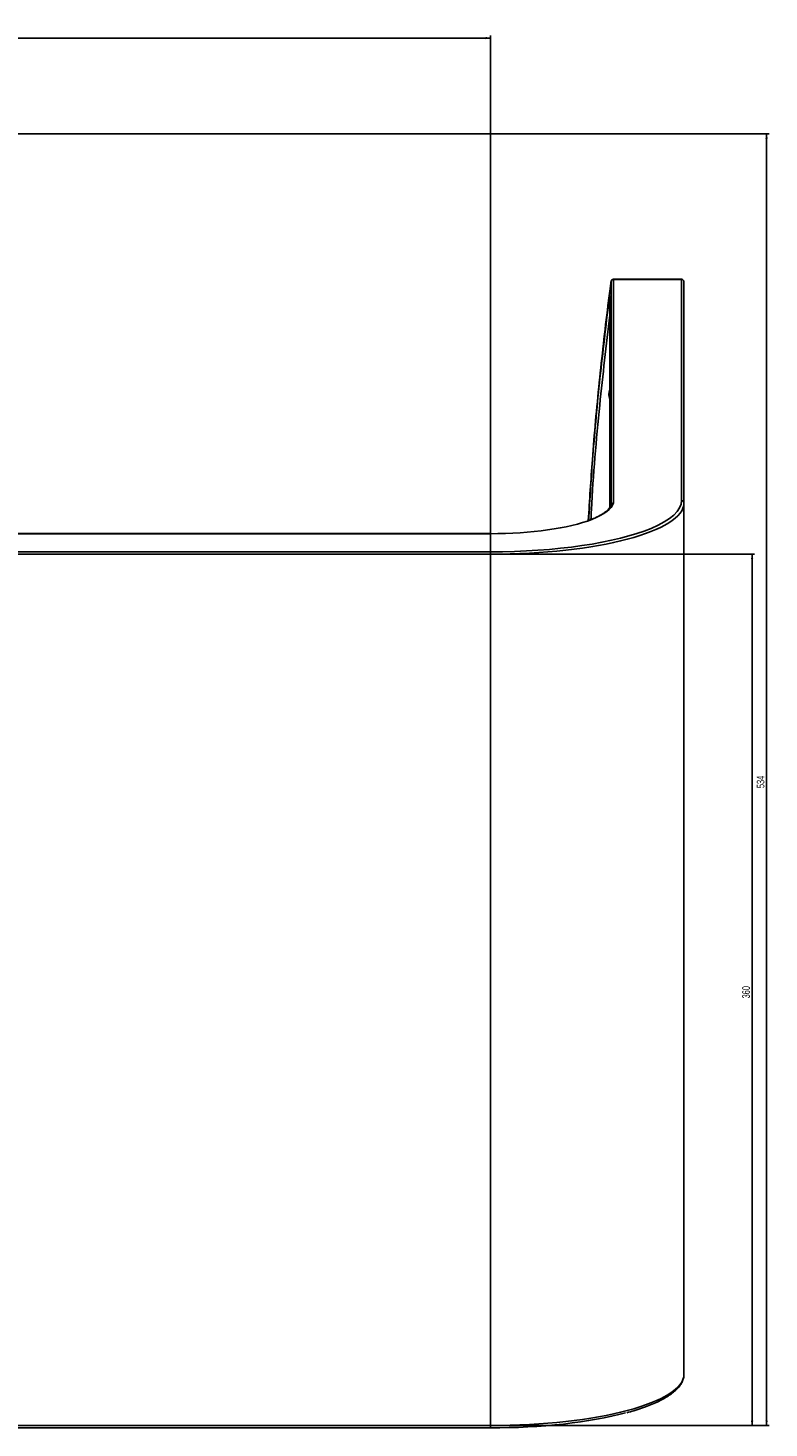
# Model space of a CAD drawing. Header units: millimetres. Extents: x 105 to 2940, y 116 to 1558.
# Tile 29 of 33: x 1854 to 2160, y 116 to 694. Entities that reach past the tile are written whole.
import ezdxf

# ---------------------------------------------------------------- set-up
doc = ezdxf.new("R2010")
doc.units = ezdxf.units.MM
doc.layers.add('FORMAT', color=7, linetype='Continuous')
doc.styles.add('SLDTEXTSTYLE0', font='TXT', dxfattribs={"width": 0.605})
doc.dimstyles.new('SLDDIMSTYLE0', dxfattribs={"dimtxt": 3.081982, "dimasz": 2, "dimexe": 0, "dimexo": 0.0625, "dimgap": 0.770496, "dimtad": 1, "dimdec": 0, "dimrnd": 1e-09, "dimzin": 12, "dimdsep": 46, "dimtxsty": 'SLDTEXTSTYLE0', "dimsah": 1, "dimcen": 0.09, "dimadec": 0, "dimazin": 3, "dimtfac": 1, "dimtofl": 0, "dimtmove": 0, "dimatfit": 3, "dimfxl": 0, "dimfrac": 2, "dimtolj": 1, "dimtzin": 12, "dimarcsym": 0})
doc.dimstyles.new('SLDDIMSTYLE1', dxfattribs={"dimtxt": 3.081982, "dimasz": 2, "dimexe": 0, "dimexo": 0.0625, "dimgap": 0.770496, "dimtad": 1, "dimrnd": 1e-09, "dimzin": 12, "dimdsep": 46, "dimtxsty": 'SLDTEXTSTYLE0', "dimsah": 1, "dimcen": 0.09, "dimadec": 0, "dimazin": 3, "dimtfac": 1, "dimtofl": 0, "dimtmove": 0, "dimatfit": 3, "dimfxl": 0, "dimfrac": 2, "dimtolj": 1, "dimtzin": 12, "dimarcsym": 0})

# ---------------------------------------------------------------- blocks, each defined once
blk = doc.blocks.new('_D_4')
at = {"layer": 'FORMAT'}
for p, q in [((2045.75, 476.76), (2153.9, 476.76)), ((2152.91, 476.76), (2152.91, 116.91)), ((2045.75, 116.91), (2153.9, 116.91))]:
    blk.add_line(p, q, dxfattribs=at)
for points in [[(2152.91, 476.76), (2152.41, 474.76), (2153.41, 474.76)], [(2152.91, 116.91), (2153.41, 118.91), (2152.41, 118.91)]]:
    blk.add_solid(points, dxfattribs=at)
at = {"layer": 'FORMAT', "insert": (2148.82, 293.31), "char_height": 3.175, "attachment_point": 1, "rotation": 90, "style": 'SLDTEXTSTYLE0'}
blk.add_mtext('360', dxfattribs=at)
blk = doc.blocks.new('_D_5')
at = {"layer": 'FORMAT'}
for p, q in [((184.76, 477.76), (184.76, 690.93)), ((184.76, 689.94), (2044.76, 689.94)), ((2044.76, 477.76), (2044.76, 690.93))]:
    blk.add_line(p, q, dxfattribs=at)
for points in [[(184.76, 689.94), (186.76, 689.44), (186.76, 690.44)], [(2044.76, 689.94), (2042.76, 690.44), (2042.76, 689.44)]]:
    blk.add_solid(points, dxfattribs=at)
at = {"layer": 'FORMAT', "insert": (1110.06, 694.03), "char_height": 3.175, "attachment_point": 1, "style": 'SLDTEXTSTYLE0'}
blk.add_mtext('1860', dxfattribs=at)
blk = doc.blocks.new('_D_6')
at = {"layer": 'FORMAT'}
for p, q in [((1677.08, 650.44), (2159.9, 650.44)), ((2158.91, 650.44), (2158.91, 116.91)), ((2045.75, 116.91), (2159.9, 116.91))]:
    blk.add_line(p, q, dxfattribs=at)
for points in [[(2158.91, 650.44), (2158.41, 648.44), (2159.41, 648.44)], [(2158.91, 116.91), (2159.41, 118.91), (2158.41, 118.91)]]:
    blk.add_solid(points, dxfattribs=at)
at = {"layer": 'FORMAT', "insert": (2154.82, 380.15), "char_height": 3.175, "attachment_point": 1, "rotation": 90, "style": 'SLDTEXTSTYLE0'}
blk.add_mtext('534', dxfattribs=at)

msp = doc.modelspace()

# ---------------------------------------------------------------- linework, layer by layer
at = {"color": 7, "linetype": 'Continuous', "lineweight": 25}
for p, q in [((2123.76, 590.303), (2095.632, 590.303)), ((2095.632, 590.269), (2095.632, 497.93)), ((2123.76, 590.269), (2095.632, 590.269)), ((2123.76, 498.899), (2123.76, 590.269)), ((2124.76, 589.303), (2124.76, 497.933)), ((2094.089, 583.416), (2094.098, 583.544)), ((2094.089, 583.416), (2094.089, 496.027)), ((2094.089, 583.412), (2094.089, 583.412)), ((2124.76, 138.078), (2124.76, 497.933)), ((2044.76, 485.267), (545.664, 485.267)), ((2044.76, 485.267), (2044.76, 485.233)), ((1681.186, 477.731), (2044.76, 477.731)), ((2044.76, 476.765), (1681.247, 476.765)), ((2044.76, 477.731), (2044.76, 476.765)), ((2044.76, 116.91), (2044.76, 476.765)), ((1825.292, 115.91), (2044.76, 115.91)), ((1825.328, 116.91), (2044.76, 116.91))]:
    msp.add_line(p, q, dxfattribs=at)
at = {"color": 8, "linetype": 'Continuous', "lineweight": 25}
for p, q in [((2095.632, 590.303), (2095.632, 590.269)), ((2123.76, 590.269), (2123.76, 590.303)), ((2094.641, 497.161), (2094.641, 589.435)), ((2094.098, 583.544), (2094.098, 496.037)), ((2044.76, 485.233), (545.637, 485.233)), ((2044.76, 116.91), (2044.76, 115.91))]:
    msp.add_line(p, q, dxfattribs=at)
at = {"color": 8, "linetype": 'Continuous', "lineweight": 25, "flags": 128}
msp.add_lwpolyline([(2094.089, 581.569), (2094.065, 581.572), (2093.942, 581.588), (2093.848, 581.6), (2093.788, 581.607), (2093.763, 581.61)], dxfattribs=at)
at = {"color": 7, "linetype": 'Continuous', "lineweight": 25}
for centre, radius, start, end in [((2095.632, 589.303), 1, 90, 172.45004), ((2095.618, 589.28), 0.989, 89.200263, 171.025221), ((2123.76, 589.303), 1, 0, 90), ((2123.777, 589.286), 0.983, 1.004982, 90.983803), ((2100.76, 542.787), 7, 162.352589, 197.647411), ((2123.777, 497.915), 0.983, 1.005344, 90.983441)]:
    msp.add_arc(centre, radius, start, end, dxfattribs=at)
for centre, major_axis, ratio, end_param in [((2044.76, 497.933), (80, 0), 0.2645998, 6.2831853), ((2044.76, 498.899), (51, 0), 0.2679492, 5.6776423), ((2044.76, 498.899), (79, 0), 0.2679492, 5.7116238), ((2044.76, 138.078), (80, 0), 0.2645998, 6.2831853), ((2044.76, 137.112), (79, 0), 0.2679492, 5.4980381)]:
    msp.add_ellipse(centre, major_axis=major_axis, ratio=ratio, start_param=4.712389, end_param=end_param, dxfattribs=at)
at = {"color": 8, "linetype": 'Continuous', "lineweight": 25}
for major_axis, start_param, end_param in [((51, 0), 5.6776423, 6.2122812), ((79, 0), 5.7116238, 6.2831853)]:
    msp.add_ellipse((2044.76, 498.899), major_axis=major_axis, ratio=0.2679492, start_param=start_param, end_param=end_param, dxfattribs=at)
at = {"color": 7, "linetype": 'Continuous', "lineweight": 25}
for points, knots in [([(2094.641, 589.435), (2094.554, 588.774), (2094.117, 585.469), (2092.339, 571.582), (2089.652, 547.729), (2086.931, 518.101), (2085.754, 499.056), (2085.235, 490.658)], [0, 0, 0, 0, 0.0201523, 0.1007614, 0.4232188, 0.7456763, 1, 1, 1, 1]), ([(2085.387, 490.713), (2085.915, 499.608), (2087.081, 519.244), (2089.918, 549.552), (2092.481, 570.922), (2093.763, 581.61)], [0, 0, 0, 0, 0.2927837, 0.6462938, 1, 1, 1, 1]), ([(2094.098, 583.544), (2094.098, 583.584), (2094.096, 583.607), (2094.086, 583.616), (2094.08, 583.603), (2094.061, 583.542), (2094.05, 583.494), (2094.024, 583.368), (2094.009, 583.287), (2093.961, 583.008), (2093.923, 582.765), (2093.863, 582.356), (2093.843, 582.21), (2093.803, 581.915), (2093.783, 581.764), (2093.763, 581.61)], [0, 0, 0, 0, 0.125, 0.125, 0.25, 0.25, 0.375, 0.375, 0.5, 0.5, 0.75, 0.75, 0.875, 0.875, 1, 1, 1, 1]), ([(2094.641, 497.105), (2094.667, 497.211), (2094.72, 497.422), (2094.931, 497.684), (2095.213, 497.866), (2095.455, 497.924), (2095.595, 497.931), (2095.624, 497.93), (2095.632, 497.93)], [0, 0, 0, 0, 0.2349671, 0.4699591, 0.705029, 0.9402321, 0.9830902, 1, 1, 1, 1]), ([(2094.625, 497.109), (2094.604, 497.034), (2094.507, 496.7), (2094.149, 496.05), (2093.41, 495.148), (2092.339, 494.213), (2090.987, 493.29), (2089.333, 492.384), (2087.773, 491.648), (2086.669, 491.232), (2086.309, 491.096)], [0, 0, 0, 0, 0.04144048, 0.18618651, 0.33963093, 0.48787451, 0.63480194, 0.78165117, 0.92874038, 1, 1, 1, 1]), ([(2101.109, 122.213), (2102.104, 122.487), (2104.266, 123.083), (2107.316, 124.072), (2110.308, 125.161), (2113.045, 126.307), (2115.526, 127.504), (2117.739, 128.753), (2119.675, 130.052), (2121.323, 131.402), (2122.67, 132.802), (2123.702, 134.248), (2124.398, 135.727), (2124.719, 137.013), (2124.749, 137.796), (2124.76, 138.078)], [0, 0, 0, 0, 0.0678256, 0.1474728, 0.2274744, 0.3078479, 0.3886135, 0.4697878, 0.5513764, 0.6333398, 0.7155239, 0.7973091, 0.8777948, 0.9561326, 1, 1, 1, 1])]:
    msp.add_open_spline(points, degree=3, knots=knots, dxfattribs=at)
at = {"color": 8, "linetype": 'Continuous', "lineweight": 25}
msp.add_open_spline([(2094.089, 575.514), (2092.654, 563.144), (2089.552, 536.401), (2087.118, 508.211), (2086.384, 492.402), (2086.321, 491.048)], degree=3, knots=[0, 0, 0, 0, 0.4403782, 0.9520712, 1, 1, 1, 1], dxfattribs=at)

# ---------------------------------------------------------------- dimensions: what is measured, and where the dimension line sits
at = {"layer": 'FORMAT'}
dim = msp.add_linear_dim(base=(2044.76, 689.939), p1=(184.76, 476.765), p2=(2044.76, 476.765), dimstyle='SLDDIMSTYLE1', dxfattribs=at)
dim.commit()
dim.dimension.update_dxf_attribs({"geometry": '_D_5', "text_midpoint": (1114.76, 689.939), "dimtype": 160})
for base, p1, picture, middle in [((2158.913, 116.91), (1676.09, 650.444), '_D_6', (2158.913, 383.677)), ((2152.913, 116.91), (2044.76, 476.765), '_D_4', (2152.913, 296.837))]:
    dim = msp.add_linear_dim(base=base, p1=p1, p2=(2044.76, 116.91), angle=90, dimstyle='SLDDIMSTYLE0', dxfattribs=at)
    dim.commit()
    dim.dimension.update_dxf_attribs({"geometry": picture, "text_midpoint": middle, "dimtype": 160})

doc.saveas('drawing.dxf')
